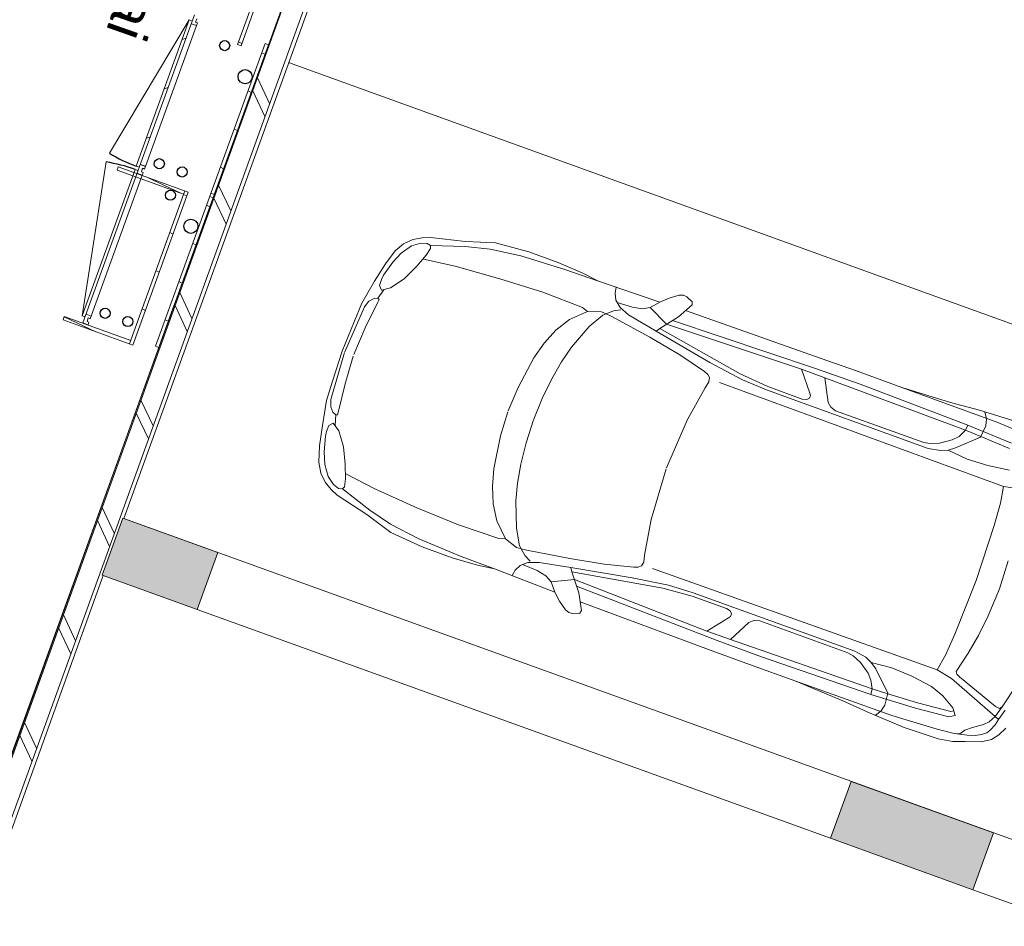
# Model space of a CAD drawing. Header units: metres. Extents: x 136266 to 136452, y 453403 to 453560.
# Tile 88 of 133: x 136407.05 to 136411.92, y 453489.43 to 453493.92. Entities that reach past the tile are written whole.
import ezdxf

# ---------------------------------------------------------------- set-up
doc = ezdxf.new("R2010")
doc.units = ezdxf.units.M
for name, color, linetype, lineweight in [('A-DETL-BEBOUWING', 253, 'Continuous', 9), ('A-DETL-GENF', 92, 'Continuous', 5), ('A-FLOR', 192, 'Continuous', 5), ('A-WALL-PATT-1', 254, 'Continuous', 5), ('C-PRKG', 70, 'Continuous', 5), ('G-ANNO-TEXT-1', 7, 'Continuous', 5)]:
    doc.layers.add(name, color=color, linetype=linetype, lineweight=lineweight)
doc.styles.add('Arial', font='arial.ttf', dxfattribs={"height": 374.9999999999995})
pattern_1 = [(0, (0, 0), (0, 200), [])]
pattern_2 = [(44.93451358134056, (25.41831738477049, 186.1503903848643), (-141.2596258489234, 141.5829018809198), [])]

# ---------------------------------------------------------------- blocks, each defined once
blk = doc.blocks.new('859-DO-0010 29-09-2022')
at = {"layer": 'A-DETL-BEBOUWING'}
h = blk.add_hatch(dxfattribs=at)
h.set_pattern_fill('FP_1481', color=256, angle=45.00000000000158, style=0, pattern_type=2)
h.set_pattern_definition([(320.3680000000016, (124075.4916149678, 84731.3122912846), (255.1416904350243, 308.0628471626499), []), (320.3680000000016, (124187.7540088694, 83536.57548140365), (255.1416904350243, 308.0628471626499), [])])
h.paths.add_polyline_path([(124428.1810131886, 80977.87246321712), (124527.7424509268, 80987.22768184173), (123822.3638546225, 88494.10806764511), (123722.8024168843, 88484.75284902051), (124296.5662946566, 82378.56133329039)])
h = blk.add_hatch(dxfattribs=at)
h.set_pattern_fill('FP_286', color=256, style=0, pattern_type=2)
h.set_pattern_definition(pattern_1)
h.paths.add_polyline_path([(123865.5351501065, 85383.14920390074), (123883.4562088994, 85384.83314325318), (123786.5361439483, 86416.2896382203), (123768.6150851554, 86414.60569886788), (123863.9649604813, 85399.85969917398)])
h = blk.add_hatch(dxfattribs=at)
h.set_pattern_fill('FP_751', color=256, style=0, pattern_type=2)
h.set_pattern_definition(pattern_1)
h.paths.add_polyline_path([(124061.2762050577, 84643.05422281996), (124079.199176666, 84644.71767968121), (124004.7132749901, 85447.26851947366), (123986.7903033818, 85445.60506261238), (124032.742781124, 84950.48855367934)])
h = blk.add_hatch(dxfattribs=at)
h.set_pattern_fill('FP_2111', color=256, angle=-84.69748641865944, style=0, pattern_type=2)
h.set_pattern_definition([(44.99951358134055, (-5.483016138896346e-07, 0.000254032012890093), (-141.420155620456, 141.4225568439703), [])])
h.paths.add_polyline_path([(123668.2945347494, 84624.6583862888), (123684.2260650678, 84626.13701460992), (123613.0670771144, 85392.8419111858), (123597.1355467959, 85391.3632828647), (123638.0537666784, 84950.48855367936)])
h = blk.add_hatch(dxfattribs=at)
h.set_pattern_fill('FP_1669', color=256, angle=-84.69748641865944, style=0, pattern_type=2)
h.set_pattern_definition(pattern_2)
h.paths.add_polyline_path([(123687.1371145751, 84594.77181429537), (123714.0215719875, 84597.26699958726), (123712.7277722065, 84611.20708861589), (123702.7705657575, 84610.28294591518), (123701.1071088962, 84628.20591752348), (123711.0643153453, 84629.13006022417), (123709.7705155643, 84643.0701492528), (123682.8860581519, 84640.57496396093), (123685.8433147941, 84608.71190332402)])
h = blk.add_hatch(dxfattribs=at)
h.set_pattern_fill('FP_751', color=256, style=0, pattern_type=2)
h.set_pattern_definition(pattern_1)
h.paths.add_polyline_path([(124134.0986498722, 83858.42635463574), (124152.0216214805, 83860.08981149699), (124077.5357198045, 84662.6406512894), (124059.6127481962, 84660.97719442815), (124074.4770972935, 84500.82076774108)])
h = blk.add_hatch(dxfattribs=at)
h.set_pattern_fill('FP_287', color=256, style=0, pattern_type=2)
h.set_pattern_definition(pattern_1)
h.paths.add_polyline_path([(123590.7892407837, 84565.86180934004), (123939.2542728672, 84598.60507452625), (123937.5703335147, 84616.5261333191), (123589.1053014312, 84583.78286813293)])
h = blk.add_hatch(dxfattribs=at)
h.set_pattern_fill('FP_463', color=256, style=0, pattern_type=2)
h.set_pattern_definition(pattern_1)
h.paths.add_polyline_path([(123590.7892407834, 84565.86180933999), (123939.2542728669, 84598.60507452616), (123937.5703335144, 84616.52613331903), (123589.105301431, 84583.78286813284)])
h = blk.add_hatch(dxfattribs=at)
h.set_pattern_fill('FP_558', color=256, style=0, pattern_type=2)
h.set_pattern_definition(pattern_1)
h.paths.add_polyline_path([(124012.9733956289, 83814.06094514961), (124030.8944544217, 83815.74488450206), (123955.4913923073, 84618.21007267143), (123937.5703335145, 84616.526133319), (123948.4701445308, 84500.52661482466)])
h = blk.add_hatch(dxfattribs=at)
h.set_pattern_fill('FP_286', color=256, style=0, pattern_type=2)
h.set_pattern_definition(pattern_1)
h.paths.add_polyline_path([(123664.5083635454, 83781.31767996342), (124012.9733956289, 83814.0609451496), (124011.2894562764, 83831.98200394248), (123662.824424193, 83799.23873875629)])
h = blk.add_hatch(dxfattribs=at)
h.set_pattern_fill('FP_1669', color=256, angle=-84.69748641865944, style=0, pattern_type=2)
h.set_pattern_definition(pattern_2)
h.paths.add_polyline_path([(123760.0057665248, 83809.64608578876), (123786.8902239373, 83812.14127108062), (123785.5964241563, 83826.08136010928), (123775.6392177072, 83825.15721740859), (123773.9757608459, 83843.08018901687), (123783.932967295, 83844.00433171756), (123782.639167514, 83857.94442074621), (123755.7547101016, 83855.44923545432), (123757.0485098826, 83841.50914642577)])
at = {"layer": 'A-WALL-PATT-1'}
for points in [[(128196.9518069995, 83079.36261144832), (128943.6625839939, 83149.52681543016), (128915.5969024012, 83448.21112622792), (128168.8861254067, 83378.04692224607)], [(124379.6175218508, 82720.66921943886), (124877.4247065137, 82767.44535542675), (124849.359024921, 83066.1296662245), (124351.551840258, 83019.3535302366)]]:
    blk.add_hatch(color=256, dxfattribs=at).paths.add_polyline_path(points)
for centre, radius in [((123809.7902971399, 85350.84221234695), 25.00000000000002), ((123966.8246619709, 85254.94404624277), 35.00000000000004), ((123766.2330476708, 84683.9630883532), 25.00000000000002), ((123885.7195250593, 84695.05280076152), 25.00000000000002), ((123882.6127419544, 84566.2143441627), 25.00000000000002), ((124039.6471067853, 84470.31617805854), 35.00000000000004), ((123839.0554924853, 83899.33522016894), 25.00000000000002), ((123958.5419698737, 83910.42493257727), 25.00000000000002)]:
    blk.add_circle(centre, radius)
for centre, radius, start, end in [((123597.1355467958, 85391.36328286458), 770.0000000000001, 264.302513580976, 275.3025135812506), ((123741.116979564, 83840.03051810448), 770.4999999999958, 95.30251358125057, 106.3025135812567)]:
    blk.add_arc(centre, radius, start, end)
at = {"layer": 'A-DETL-BEBOUWING'}
for p, q in [((124536.5743382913, 80893.23571444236), (123822.3638546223, 88494.108067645)), ((123722.8024168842, 88484.75284902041), (124428.1810131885, 80977.87246321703)), ((123579.8267733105, 88423.75551242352), (123865.5351501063, 85383.14920390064)), ((123883.4562088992, 85384.83314325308), (123597.7478321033, 88425.43945177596)), ((123610.109820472, 85424.70497182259), (123760.0057665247, 83809.64608578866)), ((124004.71327499, 85447.26851947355), (123986.7903033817, 85445.60506261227)), ((123986.7903033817, 85445.60506261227), (124134.0986498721, 83858.42635463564)), ((124152.0216214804, 83860.08981149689), (124004.71327499, 85447.26851947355)), ((123597.1355467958, 85391.36328286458), (123520.6929526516, 84625.16713969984)), ((123613.0670771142, 85392.84191118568), (123597.1355467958, 85391.36328286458)), ((123597.1355467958, 85391.36328286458), (123668.2945347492, 84624.65838628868)), ((123614.3608768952, 85378.90182215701), (123641.2453343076, 85381.3970074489)), ((123629.9943280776, 85394.41295377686), (123628.3308712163, 85412.33592538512)), ((123639.9515345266, 85395.33709647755), (123629.9943280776, 85394.41295377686)), ((123711.1105224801, 84628.63219990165), (123639.9515345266, 85395.33709647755)), ((123865.5351501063, 85383.14920390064), (123883.4562088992, 85384.83314325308)), ((123709.7705155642, 84643.0701492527), (123682.8860581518, 84640.57496396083)), ((123709.8167226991, 84642.57228893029), (123682.9322652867, 84640.07710363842)), ((124077.5357198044, 84662.6406512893), (124059.6127481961, 84660.97719442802)), ((124061.2762050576, 84643.05422281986), (124079.1991766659, 84644.71767968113)), ((123955.4913923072, 84618.21007267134), (123589.1053014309, 84583.78286813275)), ((123590.7892407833, 84565.8618093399), (123939.2542728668, 84598.60507452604)), ((123668.2945347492, 84624.65838628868), (123684.2260650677, 84626.1370146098)), ((123685.843314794, 84608.71190332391), (123669.9117844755, 84607.2332750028)), ((123741.116979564, 83840.03051810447), (123669.9117844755, 84607.2332750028)), ((123687.1371145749, 84594.77181429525), (123714.0215719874, 84597.26699958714)), ((123687.1833217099, 84594.27395397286), (123714.0677791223, 84596.76913926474)), ((123701.1071088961, 84628.20591752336), (123711.0643153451, 84629.13006022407)), ((123702.8167728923, 84609.78508559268), (123701.1071088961, 84628.20591752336)), ((123701.153316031, 84627.70805720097), (123711.1105224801, 84628.63219990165)), ((123712.7277722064, 84611.20708861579), (123702.7705657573, 84610.28294591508)), ((123712.7739793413, 84610.7092282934), (123702.8167728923, 84609.78508559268)), ((123783.9329672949, 83844.00433171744), (123712.7277722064, 84611.20708861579)), ((123937.5703335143, 84616.52613331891), (124012.9733956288, 83814.06094514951)), ((124030.8944544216, 83815.74488450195), (123955.4913923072, 84618.21007267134)), ((123741.116979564, 83840.03051810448), (123524.8308371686, 84579.55100775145)), ((123589.1053014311, 84583.78286813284), (123590.7892407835, 84565.86180933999)), ((124011.2894562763, 83831.9820039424), (123662.8244241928, 83799.2387387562)), ((123664.5083635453, 83781.31767996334), (124030.8944544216, 83815.74488450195)), ((123741.116979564, 83840.03051810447), (123757.0485098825, 83841.50914642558)), ((123782.6391675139, 83857.94442074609), (123755.7547101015, 83855.44923545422)), ((123773.9757608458, 83843.08018901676), (123783.9329672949, 83844.00433171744)), ((123775.6392177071, 83825.15721740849), (123773.9757608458, 83843.08018901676)), ((123785.5964241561, 83826.08136010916), (123775.6392177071, 83825.15721740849)), ((123786.8902239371, 83812.14127108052), (123785.5964241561, 83826.08136010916)), ((124134.0986498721, 83858.42635463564), (124152.0216214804, 83860.08981149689)), ((123662.8244241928, 83799.2387387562), (123664.5083635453, 83781.31767996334)), ((123760.0057665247, 83809.64608578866), (123786.8902239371, 83812.14127108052)), ((128915.596902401, 83448.21112622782), (128168.8861254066, 83378.04692224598)), ((128943.6625839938, 83149.52681543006), (128915.596902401, 83448.21112622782)), ((128168.8861254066, 83378.04692224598), (128196.9518069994, 83079.36261144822)), ((128196.9518069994, 83079.36261144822), (128943.6625839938, 83149.52681543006)), ((124849.3590249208, 83066.1296662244), (124351.5518402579, 83019.3535302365)), ((124877.4247065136, 82767.44535542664), (124849.3590249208, 83066.1296662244)), ((124351.5518402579, 83019.3535302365), (124379.6175218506, 82720.66921943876)), ((124379.6175218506, 82720.66921943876), (124877.4247065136, 82767.44535542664))]:
    blk.add_line(p, q, dxfattribs=at)
at = {"layer": 'A-DETL-GENF'}
for p, q in [((128142.4488455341, 85337.52637757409), (127961.1439198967, 85311.57606985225)), ((127565.0912343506, 85248.81165450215), (128068.6215342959, 85294.80730993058)), ((127814.3013015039, 85284.97192393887), (127565.0912343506, 85248.81165450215)), ((127961.1439198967, 85311.57606985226), (127814.3013015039, 85284.97192393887)), ((128010.5572603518, 85288.09582741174), (127987.904685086, 85315.40635791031)), ((128021.3529873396, 85254.7093720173), (128010.5572603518, 85288.09582741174)), ((128068.6215342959, 85294.80730993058), (128301.2888190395, 85303.92637053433)), ((127322.044389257, 85227.2294027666), (127107.1086271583, 85205.77758049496)), ((127565.0912343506, 85248.81165450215), (127322.044389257, 85227.2294027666)), ((127940.410583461, 85220.23583273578), (128172.9550807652, 85230.66163719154)), ((128022.0193820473, 85193.5032871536), (128021.3529873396, 85254.7093720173)), ((126333.1277580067, 85158.60046140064), (126372.0902150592, 85192.89589754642)), ((126372.0902150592, 85192.89589754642), (126391.6608568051, 85201.07514799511)), ((126391.6608568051, 85201.07514799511), (126410.8189219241, 85201.61981844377)), ((126410.8189219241, 85201.61981844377), (126444.9839286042, 85190.76844440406)), ((127107.1086271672, 85205.77758049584), (126432.8542210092, 85137.27440923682)), ((126444.9839286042, 85190.76844440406), (126450.1458199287, 85177.25458451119)), ((127199.76338082, 85130.30214118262), (127940.472940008, 85192.18112859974)), ((127370.3319471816, 85175.64558869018), (127940.410583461, 85220.23583273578)), ((127940.472940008, 85192.18112859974), (127923.8650735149, 85151.13491011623)), ((127933.2506052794, 85092.00362017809), (128022.0193820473, 85193.5032871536)), ((127940.410583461, 85220.23583273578), (127940.472940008, 85192.18112859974)), ((127940.472940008, 85192.18112859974), (128021.9934414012, 85195.88584717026)), ((128021.9934414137, 85195.88584602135), (128175.5686991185, 85202.8466609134)), ((126299.7489446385, 85121.00039525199), (126333.1277580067, 85158.60046140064)), ((126396.1631714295, 85066.09141160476), (127138.3755242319, 85152.28055319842)), ((126450.1458199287, 85177.25458451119), (126414.4585920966, 85094.74158901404)), ((127199.76338082, 85130.30214118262), (127076.9369701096, 85120.01633387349)), ((127138.3755242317, 85152.28055319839), (127370.3319471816, 85175.64558869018)), ((127266.8584439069, 85026.87544910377), (127199.76338082, 85130.30214118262)), ((127923.8650735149, 85151.13491011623), (127901.2208244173, 85120.88381744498)), ((125607.854534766, 85068.7303202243), (125764.6637970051, 85083.46481295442)), ((125764.6637970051, 85083.46481295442), (125894.4336454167, 85087.99997483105)), ((125805.8286202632, 85066.93086640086), (125981.4998408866, 85084.69321846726)), ((125894.4336454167, 85087.99997483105), (125981.4998408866, 85084.69321846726)), ((125981.4998408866, 85084.69321846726), (126299.7489446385, 85121.00039525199)), ((126073.9844865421, 85095.24425015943), (126081.5592150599, 85066.03467695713)), ((126269.4480519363, 85076.03095637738), (126299.7489446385, 85121.00039525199)), ((126414.4585920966, 85094.74158901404), (126355.5218831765, 85002.44815683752)), ((126377.0999922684, 85036.23894333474), (127076.9369701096, 85120.01633387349)), ((127076.9369701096, 85120.01633387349), (127164.554414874, 85030.00589733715)), ((127901.2208244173, 85120.88381744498), (127851.5238030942, 85079.2394078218)), ((127903.7798588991, 85066.25865498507), (127933.2506052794, 85092.0036201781)), ((128115.5162373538, 85081.00676741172), (128008.4576477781, 85065.9250434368)), ((128221.6159154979, 85106.29353861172), (128115.5162373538, 85081.00676741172)), ((125302.0692233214, 84982.62074509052), (125439.6550750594, 85038.92666003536)), ((125428.0444858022, 84999.47996342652), (125580.4585833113, 85034.2662179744)), ((125439.6550750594, 85038.92666003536), (125607.854534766, 85068.7303202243)), ((125580.4585833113, 85034.2662179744), (125805.8286202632, 85066.93086640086)), ((126081.5592150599, 85066.03467695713), (126099.5956803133, 85037.09511197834)), ((126099.5956803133, 85037.09511197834), (126133.8200547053, 85012.25042232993)), ((126110.4700040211, 85029.20105394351), (126188.5603625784, 85040.30705212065)), ((126188.5603625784, 85040.30705212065), (126235.8248575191, 85053.7251026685)), ((126235.8248575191, 85053.7251026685), (126269.4480519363, 85076.03095637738)), ((126269.4480519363, 85076.03095637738), (126377.1107406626, 85036.25577505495)), ((126963.8047544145, 84952.44765563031), (127811.2592553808, 85032.07823360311)), ((127779.0608084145, 85049.39192527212), (127317.4615877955, 85004.76251205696)), ((127808.8853648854, 85057.34194807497), (127779.0608084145, 85049.39192527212)), ((127851.5238030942, 85079.2394078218), (127808.8853648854, 85057.34194807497)), ((127811.2592553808, 85032.07823360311), (127871.0445141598, 85047.86552145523)), ((127871.0445141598, 85047.86552145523), (127903.7798588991, 85066.25865498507)), ((128008.4576477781, 85065.9250434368), (127903.7798588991, 85066.25865498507)), ((128307.7961869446, 85044.27139764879), (128228.3897545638, 85020.17456053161)), ((125310.7396235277, 84957.82312793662), (125428.0444858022, 84999.47996342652)), ((126084.4200376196, 84954.75176718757), (126112.2975361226, 84983.42301392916)), ((126112.2975361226, 84983.42301392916), (126142.2477382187, 85004.06545550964)), ((126133.8200547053, 85012.25042232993), (126187.4997947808, 84998.14793897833)), ((126187.4997947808, 84998.14793897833), (126345.7950978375, 84983.70599705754)), ((126355.5218831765, 85002.44815683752), (126345.7950978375, 84983.70599705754)), ((126345.7950978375, 84983.70599705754), (126652.0770747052, 84956.30170583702)), ((126811.6714795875, 84968.78689051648), (126355.5218831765, 85002.44815683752)), ((128228.3897545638, 85020.17456053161), (126737.7320117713, 84886.50883903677)), ((127142.9726592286, 84987.11125338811), (126962.1442004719, 84970.11981058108)), ((127164.0292111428, 84994.17462034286), (127142.9726592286, 84987.11125338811)), ((127173.1020276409, 85006.51502403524), (127164.0292111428, 84994.17462034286)), ((127164.554414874, 85030.00589733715), (127171.7922949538, 85020.45362512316)), ((127171.7922949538, 85020.45362512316), (127173.1020276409, 85006.51502403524)), ((127288.8104875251, 85011.04719707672), (127266.8584439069, 85026.87544910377)), ((127317.4615877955, 85004.76251205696), (127288.8104875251, 85011.04719707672)), ((128250.0522702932, 84939.28388233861), (128228.3897545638, 85020.17456053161)), ((125136.3722885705, 84926.18440068), (125302.0692233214, 84982.62074509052)), ((125153.8153465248, 84889.53048874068), (125310.7396235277, 84957.82312793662)), ((125996.3571210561, 84926.57721237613), (126060.1690515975, 84954.29352112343)), ((126072.6811102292, 84942.72582169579), (126035.5718624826, 84862.65299460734)), ((126060.1690515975, 84954.29352112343), (126084.4200376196, 84954.75176718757)), ((126084.4200376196, 84954.75176718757), (126072.6811102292, 84942.72582169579)), ((126112.3657396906, 84955.3060838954), (126084.4200376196, 84954.75176718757)), ((126329.2611512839, 84942.54117379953), (126112.3657396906, 84955.3060838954)), ((126501.7347832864, 84926.85770275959), (126329.2611512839, 84942.54117379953)), ((126652.0770747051, 84956.30170583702), (126835.2852709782, 84947.96720827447)), ((126962.1442004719, 84970.11981058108), (126811.6714795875, 84968.78689051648)), ((126835.2852709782, 84947.96720827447), (126963.8047544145, 84952.44765563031)), ((128269.6447749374, 84826.30883941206), (128250.0522702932, 84939.28388233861)), ((125061.5890547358, 84879.60899173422), (125099.8411640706, 84907.43459887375)), ((125099.8411640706, 84907.43459887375), (125136.3722885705, 84926.18440068)), ((125104.9438183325, 84879.8535034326), (125134.3628390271, 84892.7874450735)), ((125134.3628390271, 84892.7874450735), (125153.8153465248, 84889.53048874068)), ((125153.8153465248, 84889.53048874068), (125160.0425894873, 84877.37224019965)), ((125308.2055714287, 84849.17205733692), (125533.8019342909, 84887.44497491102)), ((125533.8019342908, 84887.444974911), (125754.7309713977, 84917.93461865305)), ((125754.7309713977, 84917.93461865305), (125965.037818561, 84933.86668749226)), ((125933.264975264, 84851.78428021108), (125996.3571210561, 84926.57721237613)), ((125965.037818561, 84933.86668749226), (125996.3571210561, 84926.57721237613)), ((126646.6878813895, 84904.75898658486), (126501.7347832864, 84926.85770275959)), ((126667.7474221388, 84897.76096501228), (126646.6878813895, 84904.75898658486)), ((126681.5056630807, 84887.62864389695), (126667.7474221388, 84897.76096501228)), ((126688.4520896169, 84867.81660993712), (126681.5056630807, 84887.62864389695)), ((125006.1595302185, 84791.41162871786), (125029.5775467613, 84840.81912215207)), ((125029.5775467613, 84840.81912215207), (125061.5890547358, 84879.60899173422)), ((125039.0148042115, 84794.49885576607), (125069.5996390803, 84848.47184439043)), ((125069.5996390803, 84848.47184439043), (125104.9438183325, 84879.8535034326)), ((125154.773194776, 84838.58416562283), (125135.9295092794, 84767.8862394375)), ((125150.6831032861, 84813.96857297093), (125308.2055714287, 84849.17205733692)), ((125160.0425894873, 84877.37224019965), (125154.773194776, 84838.58416562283)), ((125894.492315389, 84775.38444544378), (125933.264975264, 84851.78428021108)), ((126035.5718624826, 84862.65299460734), (125999.3582370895, 84731.62799738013)), ((126684.0646975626, 84833.00348143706), (126688.4520896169, 84867.81660993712)), ((124990.6351576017, 84712.11150589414), (125006.1595302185, 84791.41162871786)), ((125020.339784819, 84735.3674351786), (125039.0148042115, 84794.49885576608)), ((126671.6516719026, 84653.11579187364), (126684.0646975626, 84833.00348143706)), ((128304.9762225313, 84542.49447215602), (128269.6447749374, 84826.30883941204)), ((125135.9295092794, 84767.8862394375), (125106.5834759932, 84686.0318659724)), ((125869.0648493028, 84692.57999640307), (125894.492315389, 84775.38444544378)), ((124978.3725251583, 84611.46038877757), (124990.6351576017, 84712.11150589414)), ((125005.942989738, 84657.42877072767), (125020.339784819, 84735.3674351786)), ((125854.2538132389, 84605.68831405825), (125869.0648493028, 84692.57999640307)), ((125999.3582370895, 84731.62799738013), (125985.7370044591, 84646.103620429)), ((128426.9389820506, 84553.95463316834), (128406.7954894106, 84697.51225395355)), ((125005.5939634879, 84634.42021132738), (125005.942989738, 84657.42877072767)), ((125106.5834759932, 84686.0318659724), (125063.4808661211, 84615.62825151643)), ((125985.7370044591, 84646.10362042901), (125978.2202273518, 84549.72773878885)), ((126680.8272420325, 84392.45602889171), (126671.6516719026, 84653.11579187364)), ((124967.1281718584, 84486.61090882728), (124978.3725251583, 84611.4603887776)), ((125009.8087680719, 84602.92639570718), (125005.5939634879, 84634.42021132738)), ((125027.9028060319, 84586.73562838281), (125009.8087680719, 84602.92639570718)), ((125063.4808661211, 84615.62825151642), (125027.9028060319, 84586.73562838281)), ((125845.6824460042, 84439.03054222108), (125854.2538132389, 84605.68831405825)), ((125029.4540615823, 84543.5036522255), (125038.8165366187, 84592.84593092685)), ((125978.2202273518, 84549.72773878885), (125976.9365402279, 84441.13138270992)), ((128433.8905843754, 84409.15744394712), (128426.9389820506, 84553.95463316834)), ((124987.2998629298, 84475.70016707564), (124995.4771877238, 84510.93218974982)), ((124995.4771877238, 84510.93218974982), (125012.4330172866, 84534.24569174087)), ((125012.4330172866, 84534.24569174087), (125029.4540615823, 84543.5036522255)), ((125029.4540615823, 84543.5036522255), (125037.3400634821, 84540.41536199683)), ((125037.8788869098, 84521.31952277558), (125035.5299787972, 84383.30700418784)), ((125037.3400634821, 84540.41536199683), (125037.8788869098, 84521.31952277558)), ((128323.1333223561, 84257.06632712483), (128304.9762225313, 84542.49447215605)), ((124972.7227077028, 84386.31944882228), (124967.1281718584, 84486.61090882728)), ((124994.6920916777, 84234.01930289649), (124987.2998629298, 84475.70016707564)), ((125850.9826701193, 84314.48015784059), (125845.6824460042, 84439.0305422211)), ((125976.9365402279, 84441.13138270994), (125983.0698995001, 84321.74408348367)), ((128431.3623792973, 84300.44414744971), (128433.8905843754, 84409.15744394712)), ((124981.1798961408, 84230.17584946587), (124972.7227077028, 84386.31944882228)), ((125035.5299787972, 84383.30700418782), (125040.1186613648, 84239.60606606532)), ((126681.3066977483, 84387.35350527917), (126720.8485059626, 84129.54708850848)), ((125851.4621258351, 84309.37763422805), (125869.4564330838, 84186.02004211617)), ((125998.8043984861, 84208.40652525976), (125982.5904437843, 84326.84660709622)), ((128324.9292202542, 84142.4190362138), (128323.1333223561, 84257.06632712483)), ((128423.0183140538, 84198.84295475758), (128431.3623792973, 84300.44414744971)), ((125001.9578123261, 84075.18996025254), (124981.1798961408, 84230.17584946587)), ((124995.1715473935, 84228.91677928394), (125032.9300142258, 83990.089261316)), ((125063.1045294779, 84089.84967056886), (125040.8436919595, 84231.89005474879)), ((126020.2953899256, 84101.95017883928), (125998.8043984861, 84208.40652525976)), ((125869.4564330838, 84186.02004211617), (125908.9234588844, 84023.87617043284)), ((128407.5562979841, 84091.48812779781), (128423.0183140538, 84198.84295475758)), ((128706.9933740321, 84164.32058206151), (128687.6321268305, 84030.98703972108)), ((126720.8485059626, 84129.54708850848), (126766.5544687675, 83955.12051648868)), ((128318.7145338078, 84058.90889264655), (128324.9292202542, 84142.4190362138)), ((125015.1439076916, 83975.61183680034), (125001.9578123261, 84075.18996025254)), ((125091.1218594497, 83954.69049819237), (125063.1045294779, 84089.84967056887)), ((126045.6338868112, 84008.66152424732), (126020.2953899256, 84101.95017883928)), ((128318.7145338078, 84058.90889264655), (126829.2495832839, 83912.54908801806)), ((128401.2198872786, 84050.02600397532), (128318.7145338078, 84058.90889264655)), ((128416.2178623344, 84080.81412506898), (128407.5562979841, 84091.48812779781)), ((128434.6655797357, 84074.8889665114), (128416.2178623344, 84080.81412506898)), ((128658.2131061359, 84018.05309808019), (128434.6655797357, 84074.8889665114)), ((125908.9234588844, 84023.87617043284), (125939.661779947, 83941.26450740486)), ((126074.9485236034, 83927.17159173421), (126045.6338868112, 84008.66152424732)), ((128676.4864410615, 83972.56310866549), (128401.2198872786, 84050.02600397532)), ((128679.9207687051, 84017.51905849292), (128658.2131061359, 84018.05309808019)), ((128676.4864410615, 83972.56310866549), (128687.6321268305, 84030.98703972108)), ((128687.6321268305, 84030.98703972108), (128679.9207687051, 84017.51905849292)), ((128698.7299382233, 83966.99461838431), (128708.8027609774, 84022.80672609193)), ((125049.4489115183, 83855.04237616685), (125015.1439076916, 83975.61183680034)), ((125032.9300142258, 83990.089261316), (125047.527367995, 83956.99724830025)), ((127063.6484837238, 83889.87822626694), (127911.1029846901, 83969.50880423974)), ((127911.1029846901, 83969.50880423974), (127972.7826782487, 83965.13490123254)), ((127972.7826782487, 83965.13490123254), (128008.3713691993, 83953.16179667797)), ((128111.1547232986, 83972.98937598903), (128008.3713691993, 83953.16179667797)), ((128219.1488362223, 83978.1149563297), (128111.1547232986, 83972.98937598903)), ((128328.1018605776, 83973.03548944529), (128219.1488362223, 83978.1149563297)), ((128400.0501517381, 83954.24651846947), (128328.1018605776, 83973.03548944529)), ((128662.0243005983, 83936.74053687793), (128676.4864410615, 83972.56310866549)), ((128698.7299382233, 83966.99461838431), (128676.4864410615, 83972.56310866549)), ((128695.2362428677, 83936.0319841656), (128698.7299382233, 83966.99461838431)), ((125047.527367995, 83956.99724830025), (125068.5293360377, 83937.25042907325)), ((125068.5293360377, 83937.25042907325), (125086.977053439, 83931.32527051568)), ((125086.977053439, 83931.32527051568), (125094.149718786, 83935.8285398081)), ((125086.977053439, 83931.32527051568), (125105.367328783, 83884.5907631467)), ((125094.149718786, 83935.8285398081), (125091.1218594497, 83954.69049819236)), ((125939.661779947, 83941.26450740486), (125980.0693136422, 83864.64620650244)), ((126134.9361360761, 83805.18608885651), (126074.9485236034, 83927.17159173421)), ((126766.5544687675, 83955.12051648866), (126777.3501957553, 83921.73406109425)), ((126777.3501957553, 83921.73406109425), (126774.2160268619, 83900.9748097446)), ((127882.693407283, 83946.50011419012), (127420.860305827, 83904.35973688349)), ((127913.4768751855, 83944.24508976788), (127882.693407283, 83946.50011419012)), ((127959.4481153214, 83930.67378781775), (127913.4768751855, 83944.24508976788)), ((128016.0329272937, 83899.0160899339), (127959.4481153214, 83930.67378781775)), ((128008.3713691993, 83953.16179667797), (128042.1221348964, 83933.35740474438)), ((128042.1221348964, 83933.35740474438), (128148.2448697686, 83850.17060730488)), ((128469.3896083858, 83922.46902198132), (128400.0501517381, 83954.24651846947)), ((128467.6168978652, 83900.58219309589), (128479.4657515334, 83910.93467120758)), ((128495.1345735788, 83892.99827560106), (128469.3896083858, 83922.46902198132)), ((128598.927501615, 83874.6905553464), (128642.6341496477, 83911.9427890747)), ((128642.6341496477, 83911.9427890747), (128662.0243005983, 83936.74053687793)), ((128684.5698821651, 83900.56608065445), (128695.2362428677, 83936.0319841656)), ((128732.0770937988, 83897.37148086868), (128749.5047370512, 83942.38679840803)), ((125093.5063808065, 83888.56105603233), (125078.7451447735, 83869.28306165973)), ((125078.7451447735, 83869.28306165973), (125080.470913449, 83837.55536520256)), ((125133.8439159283, 83866.80179842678), (125093.5063808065, 83888.56105603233)), ((125189.3071280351, 83805.65986511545), (125133.8439159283, 83866.80179842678)), ((125980.0693136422, 83864.64620650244), (126032.3953680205, 83796.80641036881)), ((126743.1988087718, 83877.65831891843), (126604.8996204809, 83828.94396349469)), ((126762.5861015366, 83888.45690409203), (126743.1988087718, 83877.65831891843)), ((126758.0952581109, 83828.02172848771), (126936.5439793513, 83870.33911166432)), ((126774.2160268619, 83900.9748097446), (126762.5861015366, 83888.45690409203)), ((127065.3090376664, 83872.20607131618), (126917.2219013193, 83845.4849849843)), ((126936.5439793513, 83870.33911166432), (127063.6484837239, 83889.87822626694)), ((127246.1374964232, 83889.19751412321), (127065.3090376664, 83872.20607131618)), ((127268.1412657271, 83886.18028564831), (127246.1374964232, 83889.19751412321)), ((127279.3540918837, 83875.74601077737), (127268.1412657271, 83886.18028564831)), ((127280.6638245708, 83861.80740968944), (127279.3540918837, 83875.74601077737)), ((127375.2622118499, 83873.20730548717), (127328.6083339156, 83759.09225915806)), ((127393.8814535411, 83892.84781515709), (127375.2622118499, 83873.20730548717)), ((127420.860305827, 83904.35973688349), (127393.8814535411, 83892.84781515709)), ((128043.9161071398, 83873.51277825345), (128016.0329272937, 83899.0160899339)), ((128067.8795259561, 83836.2788174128), (128043.9161071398, 83873.51277825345)), ((128148.6537342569, 83847.82356425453), (128300.84696945, 83869.59457649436)), ((128300.84696945, 83869.59457649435), (128467.6168978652, 83900.58219309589)), ((128303.4605878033, 83841.77960021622), (128470.2305162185, 83872.76721681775)), ((128470.2305162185, 83872.76721681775), (128495.1345735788, 83892.99827560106)), ((128570.8240606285, 83847.75578671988), (128598.927501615, 83874.6905553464)), ((128627.2237286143, 83845.45953682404), (128653.6120317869, 83863.25627421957)), ((128653.6120317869, 83863.25627421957), (128673.5985788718, 83881.70698045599)), ((128668.3321729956, 83828.85751735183), (128708.5938625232, 83862.01952894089)), ((128673.5985788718, 83881.70698045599), (128684.5698821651, 83900.56608065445)), ((128708.5938625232, 83862.01952894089), (128732.0770937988, 83897.37148086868)), ((125080.2466002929, 83758.43739753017), (125049.4489115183, 83855.04237616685)), ((125080.470913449, 83837.55536520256), (125085.099959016, 83815.01456747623)), ((125085.099959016, 83815.01456747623), (125113.7634851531, 83741.12204150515)), ((126604.8996204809, 83828.94396349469), (126438.3665617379, 83781.40592245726)), ((126462.2794486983, 83744.04166280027), (126758.0952581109, 83828.02172848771)), ((126917.2219013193, 83845.48498498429), (126475.3273419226, 83727.43951267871)), ((127206.0158040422, 83746.31741594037), (127275.3320733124, 83851.07403924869)), ((127275.3320733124, 83851.07403924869), (127280.6638245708, 83861.80740968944)), ((127328.6083339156, 83759.09225915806), (128067.8795259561, 83836.2788174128)), ((128067.8795259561, 83836.2788174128), (128148.6537342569, 83847.82356425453)), ((128073.0444061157, 83808.70356899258), (128067.8795259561, 83836.2788174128)), ((128073.0444061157, 83808.70356899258), (128303.4605878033, 83841.77960021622)), ((128148.2448697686, 83850.17060730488), (128158.9918599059, 83789.91173983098)), ((128529.6122955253, 83810.67520793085), (128591.7032412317, 83829.31571134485)), ((128529.6122955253, 83810.67520793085), (128555.5257961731, 83820.83151830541)), ((128555.5257961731, 83820.83151830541), (128570.8240606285, 83847.75578671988)), ((128591.7032412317, 83829.31571134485), (128627.2237286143, 83845.45953682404)), ((128596.0349862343, 83796.5773777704), (128668.3321729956, 83828.85751735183)), ((125233.3876540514, 83730.70497634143), (125189.3071280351, 83805.65986511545)), ((126032.3953680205, 83796.80641036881), (126108.3158777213, 83735.07572294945)), ((126186.3121148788, 83733.42772552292), (126134.9361360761, 83805.18608885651)), ((126438.3665617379, 83781.40592245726), (126227.645604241, 83728.4602845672)), ((127504.6380178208, 83746.3167182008), (128073.0444061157, 83808.70356899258)), ((128158.9918599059, 83789.91173983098), (128154.6044678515, 83755.09861133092)), ((128212.9026226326, 83759.3210579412), (128443.1960168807, 83793.70383301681)), ((128443.1960168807, 83793.70383301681), (128529.6122955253, 83810.67520793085)), ((128468.7664689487, 83752.72880693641), (128541.0666445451, 83770.94755799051)), ((128541.0666445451, 83770.94755799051), (128596.0349862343, 83796.57737777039)), ((125110.2715848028, 83683.4172940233), (125080.2466002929, 83758.43739753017)), ((125113.7634851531, 83741.12204150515), (125143.1268587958, 83686.50452107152)), ((125265.0713974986, 83664.75483114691), (125233.3876540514, 83730.70497634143)), ((125869.3091934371, 83698.55592705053), (126078.9027040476, 83722.07955541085)), ((126078.9027040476, 83722.07955541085), (126108.3158777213, 83735.07572294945)), ((126108.3158777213, 83735.07572294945), (126176.1739467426, 83719.7317104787)), ((126176.1739467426, 83719.7317104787), (126200.085805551, 83723.79905861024)), ((126200.085805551, 83723.79905861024), (126186.3121148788, 83733.42772552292)), ((126227.645604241, 83728.4602845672), (126200.085805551, 83723.79905861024)), ((126200.085805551, 83723.79905861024), (126232.8163314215, 83700.82281024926)), ((126309.4452631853, 83700.36461625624), (126462.2794486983, 83744.04166280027)), ((126475.3273419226, 83727.43951267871), (126462.2794486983, 83744.04166280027)), ((126550.4252166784, 83647.7405635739), (126475.3273419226, 83727.43951267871)), ((126502.8224322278, 83698.25986132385), (127206.0158040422, 83746.31741594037)), ((126527.1129680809, 83672.48110011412), (127272.3892438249, 83726.06297759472)), ((127328.6083339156, 83759.09225915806), (127206.0158040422, 83746.31741594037)), ((127272.3892438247, 83726.0629775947), (127504.6380178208, 83746.3167182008)), ((127709.6178975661, 83710.71191480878), (128212.9026226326, 83759.3210579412)), ((127709.6178975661, 83710.71191480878), (127961.2018552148, 83721.60846977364)), ((127961.2018552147, 83721.60846977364), (128110.4300581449, 83722.82444941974)), ((128110.4300581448, 83722.82444941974), (128293.3955377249, 83731.1026021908)), ((128154.6044678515, 83755.09861133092), (128137.4359225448, 83724.04631199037)), ((128293.3955377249, 83731.1026021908), (128468.7664689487, 83752.72880693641)), ((125142.4835208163, 83639.23703729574), (125110.2715848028, 83683.4172940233)), ((125143.1268587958, 83686.50452107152), (125183.23064373, 83639.17374821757)), ((125256.4674058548, 83688.17763153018), (125417.7904375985, 83682.9342823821)), ((125417.7904375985, 83682.9342823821), (125646.5675798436, 83687.35631159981)), ((125646.5675798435, 83687.35631159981), (125869.3091934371, 83698.55592705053)), ((126230.3350681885, 83645.72403909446), (126259.3322058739, 83676.50930200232)), ((126232.8163314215, 83700.82281024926), (126266.0876414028, 83686.12094192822)), ((126259.3322058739, 83676.50930200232), (126309.4452631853, 83700.36461625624)), ((126404.4674591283, 83639.11052636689), (126502.8361279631, 83698.24532648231)), ((126576.422035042, 83609.37905429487), (127251.6352904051, 83667.67784080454)), ((127251.6352903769, 83667.67784080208), (127466.8049333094, 83686.64062716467)), ((127466.8049333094, 83686.64062716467), (127709.6178975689, 83710.71191480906)), ((125181.1606326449, 83607.08938348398), (125142.4835208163, 83639.23703729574)), ((125183.23064373, 83639.17374821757), (125223.8020596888, 83614.92545470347)), ((125277.474157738, 83627.62731051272), (125265.0713974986, 83664.75483114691)), ((125273.6208052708, 83614.52184458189), (125277.474157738, 83627.62731051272)), ((126218.0052953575, 83613.93112790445), (126230.3350681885, 83645.72403909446)), ((126239.5485094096, 83655.50563248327), (126318.3408390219, 83659.14102646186)), ((126318.3408390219, 83659.14102646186), (126367.277581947, 83654.76247026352)), ((126367.277581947, 83654.76247026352), (126404.4674591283, 83639.11052636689)), ((126404.4674591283, 83639.11052636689), (126442.6150539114, 83600.57281050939)), ((126600.8586312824, 83573.31984503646), (126550.4252166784, 83647.7405635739)), ((125223.9266421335, 83586.87659758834), (125181.1606326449, 83607.08938348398)), ((125223.8020596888, 83614.92545470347), (125255.115515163, 83607.69820548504)), ((125263.3111128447, 83575.26016131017), (125223.9266421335, 83586.87659758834)), ((125255.115515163, 83607.69820548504), (125273.6208052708, 83614.52184458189)), ((125436.6208688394, 83550.67838689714), (125263.3111128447, 83575.26016131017)), ((125273.6208052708, 83614.52184458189), (125440.5200999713, 83576.65710227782)), ((125440.5200999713, 83576.65710227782), (125563.5316546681, 83557.58146159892)), ((125947.2680564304, 83561.68640070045), (126123.1731578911, 83576.95971685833)), ((126123.1731578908, 83576.95971685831), (126038.2469720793, 83557.49179465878)), ((126442.6150539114, 83600.57281050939), (126123.1731578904, 83576.95971685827)), ((126216.0044344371, 83583.82178991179), (126218.0052953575, 83613.93112790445)), ((126442.6150539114, 83600.57281050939), (126482.4138962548, 83569.84884096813)), ((126482.4138962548, 83569.84884096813), (126527.0830457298, 83543.41180094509)), ((126598.3045112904, 83559.08095454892), (126600.8586312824, 83573.31984503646)), ((125582.2873034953, 83520.98811120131), (125436.6208688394, 83550.67838689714)), ((125563.5316546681, 83557.58146159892), (125719.7580098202, 83551.7964308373)), ((125753.0945345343, 83523.03902100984), (125582.2873034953, 83520.98811120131)), ((125719.7580098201, 83551.7964308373), (125947.2680564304, 83561.68640070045)), ((125909.9037967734, 83537.77351373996), (125753.0945345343, 83523.03902100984)), ((126038.2469720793, 83557.49179465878), (125909.9037967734, 83537.77351373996)), ((126527.0830457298, 83543.41180094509), (126547.8347857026, 83539.02142005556)), ((126547.8347857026, 83539.02142005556), (126566.7589699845, 83542.05512641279)), ((126566.7589699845, 83542.05512641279), (126598.3045112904, 83559.08095454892))]:
    blk.add_line(p, q, dxfattribs=at)
at = {"layer": 'A-FLOR'}
for p, q in [((124392.8529136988, 81265.83031925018), (123727.0308880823, 88439.75201164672)), ((124396.0728072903, 81266.13287172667), (124131.3397388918, 84083.51277104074))]:
    blk.add_line(p, q, dxfattribs=at)
at = {"layer": 'C-PRKG'}
for p, q in [((123907.7577845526, 87799.10106685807), (124356.8082785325, 83020.15205542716)), ((129239.7847875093, 85889.54927658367), (124132.2830315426, 85409.6265611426)), ((124356.8082785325, 83020.15205542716), (129464.3100344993, 83500.07477086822)), ((129492.3756903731, 83201.39045765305), (128943.6342491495, 83149.82836425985)), ((128196.9234661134, 83079.66422457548), (124877.3963387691, 82767.74725439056)), ((124384.9023061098, 82721.1658008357), (124556.4866256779, 80895.10675988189))]:
    blk.add_line(p, q, dxfattribs=at)
at = {"layer": 'G-ANNO-TEXT-1', "insert": (123408.4464807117, 85540.60844907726), "char_height": 200, "width": 448.9449999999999, "attachment_point": 1, "rotation": 275.8288989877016, "style": 'Arial'}
blk.add_mtext('cai', dxfattribs=at)

msp = doc.modelspace()

# ---------------------------------------------------------------- block references
at = {"xscale": 0.001, "yscale": 0.001, "zscale": 0.001, "rotation": 334.7650131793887}
msp.add_blockref('859-DO-0010 29-09-2022', (136259.6791283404, 453469.3710543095), dxfattribs=at)

doc.saveas('drawing.dxf')
